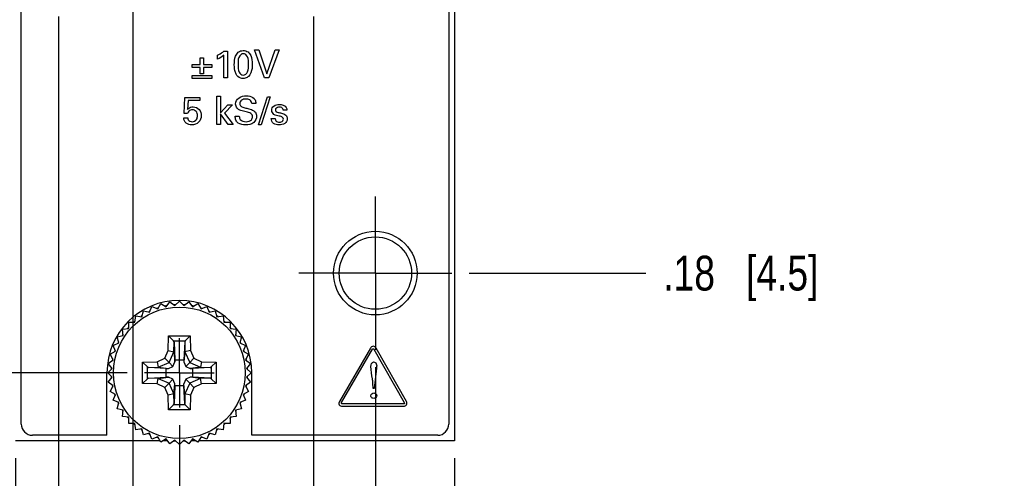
# Model space of a CAD drawing. Header units: inches. Extents: x 0 to 34, y 0 to 22.
# Tile 4 of 39: x 7.5 to 11, y 5.5 to 7.2. Entities that reach past the tile are written whole.
import ezdxf

# ---------------------------------------------------------------- set-up
doc = ezdxf.new("R2010")
doc.units = ezdxf.units.IN
doc.header["$LTSCALE"] = 1.87
doc.header["$MEASUREMENT"] = 0
doc.linetypes.add('CENTER', pattern=[0.6, 0.375, -0.075, 0.075, -0.075])
doc.layers.get('0').update_dxf_attribs({"linetype": 'CONTINUOUS'})
for name, color, linetype in [('02___PRT_ALL_AXES', 7, 'CONTINUOUS'), ('DEFAULT_1', 7, 'CENTER'), ('DIMENSIONS', 7, 'CONTINUOUS')]:
    doc.layers.add(name, color=color, linetype=linetype)
doc.styles.get("Standard").update_dxf_attribs({"font": 'txt', "width": 0.8})
doc.dimstyles.new('DIMSTYLE_2', dxfattribs={"dimtxt": 0.125, "dimasz": 0.18, "dimexe": 0.125, "dimexo": 0.0625, "dimgap": 0.09, "dimtad": 0, "dimtih": 1, "dimtoh": 1, "dimlfac": 0.5, "dimzin": 4, "dimdsep": 46, "dimtxsty": 'STANDARD', "dimblk": '_FILLED', "dimblk1": '_FILLED', "dimblk2": '_FILLED', "dimcen": 0.09, "dimadec": 0, "dimazin": 0, "dimtp": 0.001, "dimtm": 0.001, "dimtfac": 1, "dimtofl": 0, "dimtmove": 0, "dimatfit": 3, "dimldrblk": '_FILLED', "dimfxl": 1, "dimtolj": 1, "dimtzin": 4, "dimarcsym": 0})
doc.dimstyles.new('DIMSTYLE_3', dxfattribs={"dimtxt": 0.125, "dimasz": 0.18, "dimexe": 0.125, "dimexo": 0.0625, "dimgap": 0.09, "dimtad": 0, "dimtih": 1, "dimtoh": 1, "dimlfac": 0.5, "dimzin": 4, "dimdsep": 46, "dimtxsty": 'STANDARD', "dimblk": '_FILLED', "dimblk1": '_FILLED', "dimblk2": '_FILLED', "dimcen": 0.09, "dimadec": 0, "dimazin": 0, "dimtfac": 1, "dimtofl": 0, "dimtmove": 0, "dimatfit": 3, "dimldrblk": '_FILLED', "dimfxl": 1, "dimtolj": 1, "dimtzin": 4, "dimarcsym": 0})

# ---------------------------------------------------------------- blocks, each defined once
blk = doc.blocks.new('*D8')
at = {"layer": 'DIMENSIONS', "color": 2, "linetype": 'CONTINUOUS'}
blk.add_line((7.4091, 5.6677), (6.7841, 5.6677), dxfattribs=at)
at = {"layer": 'DIMENSIONS', "color": 2, "linetype": 'CONTINUOUS', "insert": (6.7216, 5.7302), "char_height": 0.125, "width": 0.925, "attachment_point": 3, "line_spacing_factor": 0.9}
blk.add_mtext('.12{\\Ftxt.shx;\\W1.000000;\\H0.125000; }[3.1]', dxfattribs=at)
blk = doc.blocks.new('_FILLED')
at = {"color": 0, "linetype": 'BYBLOCK'}
blk.add_solid([(0, 0), (-1, 0.174), (-1, -0.174)], dxfattribs=at)
blk = doc.blocks.new('*D9')
at = {"layer": 'DIMENSIONS', "color": 2, "linetype": 'CONTINUOUS'}
blk.add_line((7.8721, 5.9117), (6.7841, 5.9117), dxfattribs=at)
at = {"layer": 'DIMENSIONS', "color": 2, "linetype": 'CONTINUOUS', "insert": (6.7216, 5.9742), "char_height": 0.125, "width": 0.725, "attachment_point": 3, "line_spacing_factor": 0.9}
blk.add_mtext('.00{\\Ftxt.shx;\\W1.000000;\\H0.125000; }[0]', dxfattribs=at)
blk = doc.blocks.new('*D10')
at = {"layer": 'DIMENSIONS', "color": 2, "linetype": 'CONTINUOUS'}
blk.add_line((7.5631, 7.2537), (6.7841, 7.2537), dxfattribs=at)
at = {"layer": 'DIMENSIONS', "color": 2, "linetype": 'CONTINUOUS', "insert": (6.7216, 7.3162), "char_height": 0.125, "width": 0.825, "attachment_point": 3, "line_spacing_factor": 0.9}
blk.add_mtext('.67{\\Ftxt.shx;\\W1.000000;\\H0.125000; }[17]', dxfattribs=at)
blk = doc.blocks.new('*D11')
at = {"layer": 'DIMENSIONS', "color": 2, "linetype": 'CONTINUOUS'}
blk.add_line((7.8223, 7.6317), (6.7841, 7.6317), dxfattribs=at)
at = {"layer": 'DIMENSIONS', "color": 2, "linetype": 'CONTINUOUS', "insert": (6.7216, 7.6942), "char_height": 0.125, "width": 1.825, "attachment_point": 3, "line_spacing_factor": 0.9}
blk.add_mtext('PIN 1-A .86{\\Ftxt.shx;\\W1.000000;\\H0.125000; }[21.8]', dxfattribs=at)
blk = doc.blocks.new('*D12')
at = {"layer": 'DIMENSIONS', "color": 2, "linetype": 'CONTINUOUS'}
blk.add_line((7.5631, 14.2077), (6.7841, 14.2077), dxfattribs=at)
at = {"layer": 'DIMENSIONS', "color": 2, "linetype": 'CONTINUOUS', "insert": (6.7216, 14.2702), "char_height": 0.125, "width": 1.225, "attachment_point": 3, "line_spacing_factor": 0.9}
blk.add_mtext('4.15{\\Ftxt.shx;\\W1.000000;\\H0.125000; }[105.4]', dxfattribs=at)
blk = doc.blocks.new('*D15')
at = {"layer": 'DIMENSIONS', "color": 2, "linetype": 'CONTINUOUS'}
blk.add_line((8.9401, 14.2437), (9.7351, 14.2437), dxfattribs=at)
at = {"layer": 'DIMENSIONS', "color": 2, "linetype": 'CONTINUOUS', "insert": (9.7976, 14.3062), "char_height": 0.125, "width": 1.225, "attachment_point": 1, "line_spacing_factor": 0.9}
blk.add_mtext('4.17{\\Ftxt.shx;\\W1.000000;\\H0.125000; }[105.8]', dxfattribs=at)
blk = doc.blocks.new('*D16')
at = {"layer": 'DIMENSIONS', "color": 2, "linetype": 'CONTINUOUS'}
blk.add_line((8.9401, 13.2617), (9.7351, 13.2617), dxfattribs=at)
at = {"layer": 'DIMENSIONS', "color": 2, "linetype": 'CONTINUOUS', "insert": (9.7976, 13.3242), "char_height": 0.125, "width": 1.125, "attachment_point": 1, "line_spacing_factor": 0.9}
blk.add_mtext('3.68{\\Ftxt.shx;\\W1.000000;\\H0.125000; }[93.3]', dxfattribs=at)
blk = doc.blocks.new('*D17')
at = {"layer": 'DIMENSIONS', "color": 2, "linetype": 'CONTINUOUS'}
blk.add_line((8.9401, 8.3597), (9.7351, 8.3597), dxfattribs=at)
at = {"layer": 'DIMENSIONS', "color": 2, "linetype": 'CONTINUOUS', "insert": (9.7976, 8.4222), "char_height": 0.125, "width": 1.125, "attachment_point": 1, "line_spacing_factor": 0.9}
blk.add_mtext('1.22{\\Ftxt.shx;\\W1.000000;\\H0.125000; }[31.1]', dxfattribs=at)
blk = doc.blocks.new('*D18')
at = {"layer": 'DIMENSIONS', "color": 2, "linetype": 'CONTINUOUS'}
blk.add_line((8.9401, 7.3777), (9.7351, 7.3777), dxfattribs=at)
at = {"layer": 'DIMENSIONS', "color": 2, "linetype": 'CONTINUOUS', "insert": (9.7976, 7.4402), "char_height": 0.125, "width": 1.025, "attachment_point": 1, "line_spacing_factor": 0.9}
blk.add_mtext('.73{\\Ftxt.shx;\\W1.000000;\\H0.125000; }[18.6]', dxfattribs=at)
blk = doc.blocks.new('*D19')
at = {"layer": 'DIMENSIONS', "color": 2, "linetype": 'CONTINUOUS'}
blk.add_line((9.1011, 6.2697), (9.7351, 6.2697), dxfattribs=at)
at = {"layer": 'DIMENSIONS', "color": 2, "linetype": 'CONTINUOUS', "insert": (9.7976, 6.3322), "char_height": 0.125, "width": 0.925, "attachment_point": 1, "line_spacing_factor": 0.9}
blk.add_mtext('.18{\\Ftxt.shx;\\W1.000000;\\H0.125000; }[4.5]', dxfattribs=at)
blk = doc.blocks.new('*D20')
at = {"layer": 'DIMENSIONS', "color": 2, "linetype": 'CONTINUOUS'}
blk.add_line((7.4716, 5.6052), (7.4716, 4.9802), dxfattribs=at)
at = {"layer": 'DIMENSIONS', "color": 2, "linetype": 'CONTINUOUS', "insert": (7.4091, 4.9177), "char_height": 0.125, "width": 0.925, "attachment_point": 3, "rotation": 90, "line_spacing_factor": 0.9}
blk.add_mtext('.29{\\Ftxt.shx;\\W1.000000;\\H0.125000; }[7.5]', dxfattribs=at)
blk = doc.blocks.new('*D21')
at = {"layer": 'DIMENSIONS', "color": 2, "linetype": 'CONTINUOUS'}
blk.add_line((8.0596, 5.7242), (8.0596, 4.9802), dxfattribs=at)
at = {"layer": 'DIMENSIONS', "color": 2, "linetype": 'CONTINUOUS', "insert": (7.9971, 4.9177), "char_height": 0.125, "width": 0.725, "attachment_point": 3, "rotation": 90, "line_spacing_factor": 0.9}
blk.add_mtext('.00{\\Ftxt.shx;\\W1.000000;\\H0.125000; }[0]', dxfattribs=at)
blk = doc.blocks.new('*D22')
at = {"layer": 'DIMENSIONS', "color": 2, "linetype": 'CONTINUOUS'}
blk.add_line((9.0476, 5.6052), (9.0476, 4.9802), dxfattribs=at)
at = {"layer": 'DIMENSIONS', "color": 2, "linetype": 'CONTINUOUS', "insert": (8.9851, 4.9177), "char_height": 0.125, "width": 1.025, "attachment_point": 3, "rotation": 90, "line_spacing_factor": 0.9}
blk.add_mtext('.49{\\Ftxt.shx;\\W1.000000;\\H0.125000; }[12.5]', dxfattribs=at)
blk = doc.blocks.new('*D23')
at = {"layer": 'DIMENSIONS', "color": 2, "linetype": 'CONTINUOUS'}
blk.add_line((8.7636, 5.9322), (8.7636, 4.9802), dxfattribs=at)
at = {"layer": 'DIMENSIONS', "color": 2, "linetype": 'CONTINUOUS', "insert": (8.7011, 4.9177), "char_height": 0.125, "width": 0.925, "attachment_point": 3, "rotation": 90, "line_spacing_factor": 0.9}
blk.add_mtext('.35{\\Ftxt.shx;\\W1.000000;\\H0.125000; }[8.9]', dxfattribs=at)
blk = doc.blocks.new('*D24')
at = {"layer": 'DIMENSIONS', "color": 2, "linetype": 'CONTINUOUS'}
blk.add_line((8.5416, 7.1912), (8.5416, 4.9802), dxfattribs=at)
at = {"layer": 'DIMENSIONS', "color": 2, "linetype": 'CONTINUOUS', "insert": (8.4791, 4.9177), "char_height": 0.125, "width": 0.925, "attachment_point": 3, "rotation": 90, "line_spacing_factor": 0.9}
blk.add_mtext('.24{\\Ftxt.shx;\\W1.000000;\\H0.125000; }[6.1]', dxfattribs=at)
blk = doc.blocks.new('*D25')
at = {"layer": 'DIMENSIONS', "color": 2, "linetype": 'CONTINUOUS'}
blk.add_line((7.6256, 7.1912), (7.6256, 4.9802), dxfattribs=at)
at = {"layer": 'DIMENSIONS', "color": 2, "linetype": 'CONTINUOUS', "insert": (7.5631, 4.9177), "char_height": 0.125, "width": 0.925, "attachment_point": 3, "rotation": 90, "line_spacing_factor": 0.9}
blk.add_mtext('.22{\\Ftxt.shx;\\W1.000000;\\H0.125000; }[5.5]', dxfattribs=at)
blk = doc.blocks.new('*D26')
at = {"layer": 'DIMENSIONS', "color": 2, "linetype": 'CONTINUOUS'}
blk.add_line((7.8927, 7.5649), (7.8927, 4.9802), dxfattribs=at)
at = {"layer": 'DIMENSIONS', "color": 2, "linetype": 'CONTINUOUS', "insert": (7.8302, 4.9177), "char_height": 0.125, "width": 1.725, "attachment_point": 3, "rotation": 90, "line_spacing_factor": 0.9}
blk.add_mtext('PIN 1-A .08{\\Ftxt.shx;\\W1.000000;\\H0.125000; }[2.1]', dxfattribs=at)

msp = doc.modelspace()

# ---------------------------------------------------------------- linework, layer by layer
at = {"color": 7, "linetype": 'CONTINUOUS'}
for p, q in [((9.0476, 15.7957), (9.0476, 5.6677)), ((7.4916, 5.7277), (7.4916, 15.7357)), ((9.0276, 15.7357), (9.0276, 5.7277)), ((7.9818, 6.141), (7.993, 6.1604)), ((7.993, 6.1604), (8.0124, 6.1492)), ((8.0124, 6.1492), (8.026, 6.167)), ((8.026, 6.167), (8.0438, 6.1533)), ((8.0438, 6.1533), (8.0596, 6.1692)), ((8.0596, 6.1692), (8.0755, 6.1533)), ((8.0755, 6.1533), (8.0932, 6.167)), ((8.0932, 6.167), (8.1069, 6.1492)), ((8.1069, 6.1492), (8.1263, 6.1604)), ((8.1263, 6.1604), (8.1375, 6.141)), ((7.9251, 6.1131), (7.9309, 6.1347)), ((7.9309, 6.1347), (7.9525, 6.1289)), ((7.9525, 6.1289), (7.9611, 6.1496)), ((7.9611, 6.1496), (7.9818, 6.141)), ((8.1375, 6.141), (8.1582, 6.1496)), ((8.1582, 6.1496), (8.1667, 6.1289)), ((8.1667, 6.1289), (8.1884, 6.1347)), ((8.1884, 6.1347), (8.1942, 6.1131)), ((7.8776, 6.0938), (7.9, 6.0938)), ((7.8776, 6.0714), (7.8776, 6.0938)), ((7.8981, 6.0959), (7.8979, 6.0957)), ((7.9, 6.0938), (7.9029, 6.116)), ((7.9029, 6.116), (7.9251, 6.1131)), ((8.1942, 6.1131), (8.2164, 6.116)), ((8.2164, 6.116), (8.2193, 6.0938)), ((8.2193, 6.0938), (8.2417, 6.0938)), ((8.2417, 6.0938), (8.2417, 6.0714)), ((7.8554, 6.0684), (7.8776, 6.0714)), ((7.8583, 6.0462), (7.8554, 6.0684)), ((8.2417, 6.0714), (8.2639, 6.0684)), ((8.2639, 6.0684), (8.261, 6.0462)), ((7.8218, 6.0102), (7.8424, 6.0188)), ((7.8366, 6.0404), (7.8583, 6.0462)), ((7.8424, 6.0188), (7.8366, 6.0404)), ((8.0199, 5.9918), (8.0208, 6.0442)), ((8.0208, 6.0442), (8.0984, 6.0442)), ((8.0208, 6.0442), (8.0386, 6.0262)), ((8.0386, 6.0262), (8.0808, 6.0262)), ((8.0398, 5.9871), (8.0405, 6.0223)), ((8.0405, 6.0223), (8.0439, 5.9587)), ((8.0788, 6.0223), (8.0754, 5.9587)), ((8.0788, 6.0223), (8.0794, 5.9871)), ((8.0984, 6.0442), (8.0808, 6.0262)), ((8.0984, 6.0442), (8.0993, 5.9918)), ((8.261, 6.0462), (8.2826, 6.0404)), ((8.2826, 6.0404), (8.2768, 6.0188)), ((8.2768, 6.0188), (8.2975, 6.0102)), ((7.8109, 5.9783), (7.8303, 5.9895)), ((7.8221, 5.9589), (7.8109, 5.9783)), ((7.8303, 5.9895), (7.8218, 6.0102)), ((7.8276, 5.9905), (7.8275, 5.99)), ((8.0075, 5.9638), (8.0199, 5.9918)), ((8.0199, 5.9918), (8.0397, 5.9874)), ((8.0225, 5.9488), (8.0397, 5.9874)), ((8.0397, 5.9874), (8.0398, 5.9871)), ((8.0398, 5.9871), (8.0438, 5.9509)), ((8.0794, 5.9871), (8.0755, 5.9509)), ((8.0794, 5.9871), (8.0796, 5.9874)), ((8.0993, 5.9918), (8.0796, 5.9874)), ((8.0796, 5.9874), (8.0968, 5.9488)), ((8.0993, 5.9918), (8.1118, 5.9638)), ((8.2975, 6.0102), (8.2889, 5.9895)), ((8.2889, 5.9895), (8.3083, 5.9783)), ((8.3083, 5.9783), (8.2971, 5.9589)), ((7.8044, 5.9453), (7.8221, 5.9589)), ((7.818, 5.9275), (7.8044, 5.9453)), ((7.9271, 5.9505), (7.9795, 5.9514)), ((7.9271, 5.8729), (7.9271, 5.9505)), ((7.9271, 5.9505), (7.9451, 5.9328)), ((7.9795, 5.9514), (8.0075, 5.9638)), ((7.9795, 5.9514), (7.9839, 5.9317)), ((7.9839, 5.9317), (8.0225, 5.9488)), ((8.0075, 5.9638), (8.0225, 5.9488)), ((8.0225, 5.9488), (8.0366, 5.9348)), ((8.0366, 5.9348), (8.0438, 5.9509)), ((8.0438, 5.9509), (8.0439, 5.9587)), ((8.0439, 5.9587), (8.0754, 5.9587)), ((8.0754, 5.9587), (8.0755, 5.9509)), ((8.0755, 5.9509), (8.0827, 5.9348)), ((8.0968, 5.9488), (8.0827, 5.9348)), ((8.1118, 5.9638), (8.0968, 5.9488)), ((8.0968, 5.9488), (8.1354, 5.9317)), ((8.1118, 5.9638), (8.1397, 5.9514)), ((8.1397, 5.9514), (8.1354, 5.9317)), ((8.1397, 5.9514), (8.1921, 5.9505)), ((8.1921, 5.9505), (8.1742, 5.9328)), ((8.1921, 5.9505), (8.1921, 5.8729)), ((8.2971, 5.9589), (8.3149, 5.9453)), ((8.3149, 5.9453), (8.3013, 5.9275)), ((7.8022, 5.9117), (7.818, 5.9275)), ((7.818, 5.8959), (7.8022, 5.9117)), ((7.9451, 5.8906), (7.9451, 5.9328)), ((7.949, 5.9309), (7.9842, 5.9315)), ((8.0126, 5.9274), (7.949, 5.9309)), ((7.9842, 5.9315), (7.9839, 5.9317)), ((7.9842, 5.9315), (8.0205, 5.9276)), ((8.0126, 5.9274), (8.0205, 5.9276)), ((8.0126, 5.896), (8.0126, 5.9274)), ((8.0205, 5.9276), (8.0366, 5.9348)), ((8.0827, 5.9348), (8.0988, 5.9276)), ((8.135, 5.9315), (8.0988, 5.9276)), ((8.0988, 5.9276), (8.1067, 5.9274)), ((8.1702, 5.9309), (8.1067, 5.9274)), ((8.1067, 5.9274), (8.1067, 5.896)), ((8.1354, 5.9317), (8.135, 5.9315)), ((8.135, 5.9315), (8.1702, 5.9309)), ((8.1742, 5.9328), (8.1742, 5.8906)), ((8.3013, 5.9275), (8.3171, 5.9117)), ((8.3171, 5.9117), (8.3013, 5.8959)), ((7.8044, 5.8781), (7.818, 5.8959)), ((7.8221, 5.8645), (7.8044, 5.8781)), ((7.9271, 5.8729), (7.9451, 5.8906)), ((7.9795, 5.872), (7.9271, 5.8729)), ((7.949, 5.8925), (8.0126, 5.896)), ((7.9842, 5.8919), (7.949, 5.8925)), ((7.9795, 5.872), (7.9839, 5.8917)), ((8.0075, 5.8596), (7.9795, 5.872)), ((7.9839, 5.8917), (7.9842, 5.8919)), ((7.9839, 5.8917), (8.0225, 5.8746)), ((7.9842, 5.8919), (8.0205, 5.8958)), ((8.0075, 5.8596), (8.0225, 5.8746)), ((8.0205, 5.8958), (8.0126, 5.896)), ((8.0366, 5.8887), (8.0205, 5.8958)), ((8.0225, 5.8746), (8.0366, 5.8887)), ((8.0397, 5.836), (8.0225, 5.8746)), ((8.0438, 5.8725), (8.0366, 5.8887)), ((8.0398, 5.8363), (8.0438, 5.8725)), ((8.0439, 5.8647), (8.0438, 5.8725)), ((8.0754, 5.8647), (8.0755, 5.8725)), ((8.0827, 5.8887), (8.0755, 5.8725)), ((8.0794, 5.8363), (8.0755, 5.8725)), ((8.0968, 5.8746), (8.0796, 5.836)), ((8.0988, 5.8958), (8.0827, 5.8887)), ((8.0968, 5.8746), (8.0827, 5.8887)), ((8.1354, 5.8917), (8.0968, 5.8746)), ((8.1118, 5.8596), (8.0968, 5.8746)), ((8.1067, 5.896), (8.0988, 5.8958)), ((8.135, 5.8919), (8.0988, 5.8958)), ((8.1702, 5.8925), (8.1067, 5.896)), ((8.1397, 5.872), (8.1118, 5.8596)), ((8.1702, 5.8925), (8.135, 5.8919)), ((8.135, 5.8919), (8.1354, 5.8917)), ((8.1397, 5.872), (8.1354, 5.8917)), ((8.1921, 5.8729), (8.1397, 5.872)), ((8.1921, 5.8729), (8.1742, 5.8906)), ((8.3149, 5.8781), (8.2971, 5.8645)), ((8.3013, 5.8959), (8.3149, 5.8781)), ((7.8109, 5.8451), (7.8221, 5.8645)), ((7.8303, 5.8339), (7.8109, 5.8451)), ((8.0199, 5.8316), (8.0075, 5.8596)), ((8.0397, 5.836), (8.0199, 5.8316)), ((8.0398, 5.8363), (8.0397, 5.836)), ((8.0405, 5.8011), (8.0398, 5.8363)), ((8.0439, 5.8647), (8.0405, 5.8011)), ((8.0754, 5.8647), (8.0439, 5.8647)), ((8.0788, 5.8011), (8.0754, 5.8647)), ((8.0794, 5.8363), (8.0788, 5.8011)), ((8.0796, 5.836), (8.0794, 5.8363)), ((8.0993, 5.8316), (8.0796, 5.836)), ((8.1118, 5.8596), (8.0993, 5.8316)), ((8.3083, 5.8451), (8.2889, 5.8339)), ((8.2971, 5.8645), (8.3083, 5.8451)), ((7.8218, 5.8132), (7.8303, 5.8339)), ((7.8424, 5.8046), (7.8218, 5.8132)), ((7.8366, 5.783), (7.8424, 5.8046)), ((8.0208, 5.7792), (8.0199, 5.8316)), ((8.0993, 5.8316), (8.0984, 5.7792)), ((8.2975, 5.8132), (8.2768, 5.8046)), ((8.2768, 5.8046), (8.2826, 5.783)), ((8.2889, 5.8339), (8.2975, 5.8132)), ((7.8583, 5.7772), (7.8366, 5.783)), ((7.8554, 5.755), (7.8583, 5.7772)), ((8.0385, 5.7972), (8.0208, 5.7792)), ((8.0984, 5.7792), (8.0208, 5.7792)), ((8.0808, 5.7972), (8.0386, 5.7972)), ((8.0984, 5.7792), (8.0807, 5.7972)), ((8.2826, 5.783), (8.261, 5.7772)), ((8.261, 5.7772), (8.2639, 5.755)), ((7.8776, 5.752), (7.8554, 5.755)), ((7.8776, 5.7296), (7.8776, 5.752)), ((7.9, 5.7296), (7.8776, 5.7296)), ((7.9029, 5.7074), (7.9, 5.7296)), ((8.2193, 5.7296), (8.2164, 5.7074)), ((8.2417, 5.7296), (8.2193, 5.7296)), ((8.2639, 5.755), (8.2417, 5.752)), ((8.2417, 5.752), (8.2417, 5.7296)), ((7.9251, 5.7104), (7.9029, 5.7074)), ((7.9309, 5.6887), (7.9251, 5.7104)), ((7.9525, 5.6945), (7.9309, 5.6887)), ((7.9611, 5.6738), (7.9525, 5.6945)), ((8.1667, 5.6945), (8.1582, 5.6738)), ((8.1884, 5.6887), (8.1667, 5.6945)), ((8.1942, 5.7104), (8.1884, 5.6887)), ((8.2164, 5.7074), (8.1942, 5.7104)), ((7.9903, 5.6677), (7.4716, 5.6677)), ((7.7996, 5.6877), (7.5316, 5.6877)), ((7.9818, 5.6824), (7.9611, 5.6738)), ((7.993, 5.663), (7.9818, 5.6824)), ((8.0124, 5.6742), (7.993, 5.663)), ((8.0174, 5.6677), (8.0011, 5.6677)), ((8.026, 5.6564), (8.0124, 5.6742)), ((8.0438, 5.6701), (8.026, 5.6564)), ((8.0596, 5.6542), (8.0438, 5.6701)), ((8.0755, 5.6701), (8.0596, 5.6542)), ((8.0932, 5.6564), (8.0755, 5.6701)), ((8.1069, 5.6742), (8.0932, 5.6564)), ((8.1181, 5.6677), (8.1019, 5.6677)), ((8.1263, 5.663), (8.1069, 5.6742)), ((8.1375, 5.6824), (8.1263, 5.663)), ((9.0476, 5.6677), (8.129, 5.6677)), ((8.1582, 5.6738), (8.1375, 5.6824)), ((8.9876, 5.6877), (8.3196, 5.6877))]:
    msp.add_line(p, q, dxfattribs=at)
at = {"color": 40, "linetype": 'CONTINUOUS'}
for p, q in [((8.1349, 7.0421), (8.1465, 7.0421)), ((8.1349, 7.0187), (8.1349, 7.0421)), ((8.1465, 7.0421), (8.1465, 7.0187)), ((8.1965, 7.0377), (8.1965, 7.0516)), ((8.2189, 6.9705), (8.2189, 7.0516)), ((8.2199, 7.0667), (8.2322, 7.0667)), ((8.2322, 7.0667), (8.2322, 6.9705)), ((8.33, 7.0709), (8.3454, 7.0709)), ((8.3657, 6.9705), (8.33, 7.0709)), ((8.3454, 7.0709), (8.3739, 6.9851)), ((8.3739, 6.9851), (8.4039, 7.0709)), ((8.418, 7.0709), (8.381, 6.9705)), ((8.4039, 7.0709), (8.418, 7.0709)), ((8.1052, 7.0187), (8.1349, 7.0187)), ((8.1052, 7.008), (8.1052, 7.0187)), ((8.1349, 7.008), (8.1052, 7.008)), ((8.1349, 6.985), (8.1349, 7.008)), ((8.1465, 7.0187), (8.1761, 7.0187)), ((8.1761, 7.008), (8.1465, 7.008)), ((8.1465, 7.008), (8.1465, 6.985)), ((8.1761, 7.0187), (8.1761, 7.008)), ((8.1052, 6.9794), (8.1761, 6.9794)), ((8.1052, 6.9687), (8.1052, 6.9794)), ((8.1761, 6.9687), (8.1052, 6.9687)), ((8.1465, 6.985), (8.1349, 6.985)), ((8.1761, 6.9794), (8.1761, 6.9687)), ((8.2322, 6.9705), (8.2189, 6.9705)), ((8.381, 6.9705), (8.3657, 6.9705)), ((8.0764, 6.8428), (8.0789, 6.9)), ((8.0789, 6.9), (8.133, 6.9)), ((8.133, 6.9), (8.133, 6.8888)), ((8.1945, 6.9049), (8.2074, 6.9049)), ((8.1945, 6.8038), (8.1945, 6.9049)), ((8.2074, 6.9049), (8.2074, 6.8451)), ((8.344, 6.8016), (8.3766, 6.903)), ((8.3856, 6.903), (8.3532, 6.8016)), ((8.3766, 6.903), (8.3856, 6.903)), ((8.0909, 6.8888), (8.0891, 6.8576)), ((8.133, 6.8888), (8.0909, 6.8888)), ((8.2074, 6.8451), (8.2335, 6.8736)), ((8.2507, 6.8736), (8.2212, 6.844)), ((8.2335, 6.8736), (8.2507, 6.8736)), ((8.3344, 6.8792), (8.32, 6.8792)), ((8.0752, 6.8266), (8.0896, 6.8266)), ((8.0891, 6.8428), (8.0764, 6.8428)), ((8.2354, 6.8038), (8.2074, 6.8415)), ((8.2074, 6.8415), (8.2074, 6.8038)), ((8.2212, 6.844), (8.2525, 6.8038)), ((8.2605, 6.8332), (8.2749, 6.8332)), ((8.4455, 6.8543), (8.4322, 6.8543)), ((8.2074, 6.8038), (8.1945, 6.8038)), ((8.2525, 6.8038), (8.2354, 6.8038)), ((8.3532, 6.8016), (8.344, 6.8016)), ((8.3899, 6.8245), (8.4037, 6.8245)), ((8.7459, 6.0005), (8.6346, 5.8092)), ((8.6423, 5.8048), (8.7535, 5.9962)), ((8.7586, 5.9961), (8.8672, 5.8049)), ((8.8749, 5.8092), (8.7663, 6.0004)), ((8.7675, 5.9287), (8.7589, 5.8553)), ((8.7563, 5.8553), (8.7547, 5.876)), ((8.7589, 5.8553), (8.7563, 5.8553)), ((8.8646, 5.8004), (8.6448, 5.8004)), ((8.6448, 5.7915), (8.8646, 5.7915))]:
    msp.add_line(p, q, dxfattribs=at)
at = {"color": 7, "linetype": 'CONTINUOUS'}
msp.add_circle((8.0596, 5.9117), 0.2362, dxfattribs=at)
for centre, radius, start, end in [((8.0596, 5.9122), 0.2445, 94.2569, 94.4993), ((8.0596, 5.9123), 0.2444, 93.7473, 94.2569), ((8.0596, 5.9126), 0.2441, 92.9958, 93.7473), ((8.0596, 5.9105), 0.2462, 86.2559, 86.9989), ((8.0596, 5.9106), 0.2461, 85.6967, 86.2559), ((8.0596, 5.9107), 0.246, 85.5074, 85.6967), ((8.0596, 5.9117), 0.245, 115.5016, 117.0008), ((8.0596, 5.9118), 0.2449, 108.7562, 109.4996), ((8.0596, 5.9118), 0.2449, 108.5805, 108.7561), ((8.0596, 5.9118), 0.2449, 108.0016, 108.5804), ((8.0597, 5.9115), 0.2452, 101.4065, 101.9962), ((8.0597, 5.9115), 0.2452, 101.2427, 101.4065), ((8.0597, 5.9114), 0.2453, 100.501, 101.2427), ((8.0598, 5.9126), 0.2441, 78.7428, 79.4856), ((8.0597, 5.9121), 0.2446, 78.548, 78.743), ((8.0596, 5.9118), 0.2449, 77.9898, 78.5479), ((8.0595, 5.9113), 0.2455, 71.4458, 72.0088), ((8.0596, 5.9115), 0.2452, 71.2572, 71.4458), ((8.0597, 5.9118), 0.2449, 70.5164, 71.2573), ((8.0591, 5.9108), 0.2461, 63.7384, 64.4864), ((8.059, 5.9105), 0.2463, 62.9947, 63.7384), ((8.0594, 5.912), 0.2446, 131.3106, 131.9988), ((8.0595, 5.9119), 0.2447, 130.5001, 131.2424), ((8.0594, 5.912), 0.2447, 124.1411, 124.4977), ((8.0594, 5.912), 0.2446, 122.9983, 124.1411), ((8.0607, 5.9133), 0.2431, 56.2574, 57.0107), ((8.0612, 5.914), 0.2423, 55.4975, 56.2573), ((8.0587, 5.9106), 0.2465, 48.7607, 49.4967), ((8.0587, 5.9106), 0.2464, 48.5707, 48.7607), ((8.0588, 5.9107), 0.2463, 48.012, 48.5708), ((8.0601, 5.9115), 0.2455, 146.2603, 147.0103), ((8.0597, 5.9117), 0.245, 145.5101, 146.2603), ((8.06, 5.9114), 0.2455, 138.752, 139.4948), ((8.0601, 5.9113), 0.2456, 138.4838, 138.752), ((8.0601, 5.9113), 0.2456, 138.0006, 138.4838), ((8.0602, 5.9123), 0.2442, 41.411, 41.9875), ((8.06, 5.9121), 0.2445, 41.2326, 41.4111), ((8.0597, 5.9118), 0.2448, 40.4922, 41.2325), ((8.0594, 5.9115), 0.2453, 33.7596, 34.5104), ((8.0599, 5.9118), 0.2447, 33.0126, 33.7596), ((8.0587, 5.9121), 0.2439, 153.739, 154.4943), ((8.0591, 5.9119), 0.2445, 152.9929, 153.739), ((8.059, 5.9114), 0.2457, 26.2481, 26.9952), ((8.0588, 5.9113), 0.2459, 25.5005, 26.2481), ((8.0609, 5.9113), 0.2463, 161.3552, 161.9922), ((8.0609, 5.9113), 0.2463, 160.5081, 161.2429), ((8.0604, 5.912), 0.2442, 18.7537, 19.499), ((8.0602, 5.9119), 0.2444, 18.5718, 18.7538), ((8.0601, 5.9119), 0.2445, 17.9981, 18.5718), ((8.0587, 5.9119), 0.2441, 168.7671, 169.5109), ((8.0582, 5.912), 0.2435, 168.5299, 168.7669), ((8.0578, 5.9121), 0.2431, 168.0092, 168.53), ((8.0593, 5.9116), 0.2453, 11.3927, 12.0022), ((8.0594, 5.9116), 0.2452, 11.2486, 11.3927), ((8.0596, 5.9117), 0.245, 10.5061, 11.2487), ((8.0601, 5.9116), 0.2455, 176.2391, 176.9854), ((8.0605, 5.9116), 0.2459, 175.6845, 176.2391), ((8.0607, 5.9116), 0.2461, 175.4908, 175.6846), ((8.0595, 5.9117), 0.2451, 4.2032, 4.4966), ((8.0595, 5.9117), 0.2451, 3.747, 4.2032), ((8.0595, 5.9117), 0.2451, 2.9986, 3.747), ((8.0601, 5.9118), 0.2455, 183.0146, 183.7608), ((8.0605, 5.9118), 0.2459, 183.7608, 184.3061), ((8.0607, 5.9118), 0.2461, 184.3061, 184.5091), ((8.0595, 5.9117), 0.2451, 355.5033, 355.7878), ((8.0595, 5.9117), 0.2451, 355.7878, 356.2529), ((8.0595, 5.9117), 0.2451, 356.2529, 357.0015), ((8.0587, 5.9115), 0.2441, 190.4891, 191.2326), ((8.0582, 5.9114), 0.2436, 191.2328, 191.443), ((8.0578, 5.9113), 0.2431, 191.4429, 191.9908), ((8.0609, 5.9121), 0.2463, 198.0077, 199.492), ((8.0601, 5.9115), 0.2445, 341.3809, 342.0017), ((8.0593, 5.9118), 0.2453, 347.9978, 348.5808), ((8.0594, 5.9118), 0.2452, 348.5808, 348.7511), ((8.0596, 5.9117), 0.245, 348.751, 349.494), ((8.0587, 5.9113), 0.2439, 205.5051, 206.2602), ((8.0591, 5.9115), 0.2445, 206.2602, 207.0077), ((8.059, 5.912), 0.2457, 333.0055, 333.7512), ((8.0588, 5.9121), 0.2459, 333.7512, 334.4989), ((8.0604, 5.9114), 0.2442, 340.5012, 341.2457), ((8.0602, 5.9115), 0.2444, 341.2457, 341.3808), ((8.0601, 5.9119), 0.2455, 212.9906, 213.7389), ((8.0597, 5.9117), 0.245, 213.7389, 214.489), ((8.0594, 5.9119), 0.2453, 325.4889, 326.2396), ((8.0599, 5.9116), 0.2447, 326.2395, 326.9881), ((8.06, 5.912), 0.2455, 220.5056, 221.2472), ((8.0601, 5.9121), 0.2456, 221.2471, 221.4466), ((8.0601, 5.9121), 0.2456, 221.4467, 221.9991), ((8.0593, 5.9114), 0.2446, 228.001, 228.6304), ((8.0588, 5.9127), 0.2463, 311.3705, 311.9879), ((8.0602, 5.9111), 0.2442, 318.0123, 318.519), ((8.06, 5.9113), 0.2445, 318.5189, 318.7666), ((8.0597, 5.9116), 0.2448, 318.7667, 319.5081), ((7.5316, 5.7277), 0.04, 180, 270), ((8.0594, 5.9114), 0.2447, 228.6304, 228.7569), ((8.0595, 5.9115), 0.2447, 228.7569, 229.5), ((8.0595, 5.9114), 0.2447, 235.5018, 235.807), ((8.0594, 5.9114), 0.2446, 235.807, 237.0022), ((8.0607, 5.9101), 0.2431, 302.9898, 303.742), ((8.0611, 5.9095), 0.2423, 303.7422, 304.2321), ((8.0611, 5.9096), 0.2424, 304.2322, 304.5019), ((8.0587, 5.9128), 0.2465, 310.5035, 311.2386), ((8.0587, 5.9128), 0.2464, 311.2387, 311.3705), ((8.9876, 5.7277), 0.04, 270, 360), ((8.0596, 5.9117), 0.245, 242.9998, 244.4979), ((8.0596, 5.9116), 0.2449, 250.5006, 251.2432), ((8.0596, 5.9116), 0.2449, 251.2433, 251.9982), ((8.0597, 5.9119), 0.2452, 258.0036, 258.5405), ((8.0597, 5.9119), 0.2452, 258.5404, 258.7567), ((8.0597, 5.912), 0.2453, 258.7567, 259.4992), ((8.0596, 5.9113), 0.2446, 265.5001, 265.6902), ((8.0596, 5.9111), 0.2444, 265.6901, 266.2521), ((8.0596, 5.9108), 0.2441, 266.252, 267.0049), ((8.0596, 5.9129), 0.2462, 273.0016, 273.7435), ((8.0596, 5.9128), 0.2461, 273.7435, 274.2507), ((8.0596, 5.9127), 0.246, 274.2507, 274.4921), ((8.0598, 5.9108), 0.2441, 280.5146, 281.2566), ((8.0597, 5.9113), 0.2445, 281.2564, 281.3988), ((8.0596, 5.9116), 0.2449, 281.3989, 282.0101), ((8.0595, 5.9122), 0.2455, 287.9911, 288.5024), ((8.0596, 5.9119), 0.2452, 288.5024, 288.7422), ((8.0597, 5.9116), 0.2449, 288.7421, 289.4838), ((8.0591, 5.9126), 0.246, 295.5131, 296.2611), ((8.059, 5.9129), 0.2463, 296.261, 297.0059)]:
    msp.add_arc(centre, radius, start, end, dxfattribs=at)
msp.add_ellipse((7.9494, 5.8725), major_axis=(-0.0001, 0.02), ratio=0.487612, start_param=0.023739, end_param=0.442618, dxfattribs=at)
at = {"color": 40, "linetype": 'CONTINUOUS'}
for points, knots in [([(8.1965, 7.0516), (8.203, 7.0549), (8.211, 7.0598), (8.2184, 7.0654), (8.2199, 7.0667)], [0, 0, 0, 0, 0.787664, 1, 1, 1, 1]), ([(8.2569, 7.0175), (8.2569, 7.0279), (8.2582, 7.0444), (8.2701, 7.0648), (8.2829, 7.0686), (8.2892, 7.0686)], [0, 0, 0, 0, 0.46434, 0.719435, 1, 1, 1, 1]), ([(8.2893, 7.0575), (8.2824, 7.0575), (8.269, 7.0427), (8.2703, 7.027), (8.2703, 7.0182)], [0, 0, 0, 0, 0.439104, 1, 1, 1, 1]), ([(8.2892, 7.0686), (8.2951, 7.0686), (8.3071, 7.0656), (8.3201, 7.0467), (8.3214, 7.0303), (8.3214, 7.0197)], [0, 0, 0, 0, 0.27343, 0.516253, 1, 1, 1, 1]), ([(8.3079, 7.0185), (8.3079, 7.0279), (8.3096, 7.0443), (8.2954, 7.0575), (8.2893, 7.0575)], [0, 0, 0, 0, 0.607864, 1, 1, 1, 1]), ([(8.2632, 6.9845), (8.2623, 6.9863), (8.2579, 6.9967), (8.2569, 7.0082), (8.2569, 7.0175)], [0, 0, 0, 0, 0.175197, 1, 1, 1, 1]), ([(8.2703, 7.0182), (8.2703, 7.0091), (8.2691, 6.9932), (8.2829, 6.9801), (8.289, 6.9801)], [0, 0, 0, 0, 0.596701, 1, 1, 1, 1]), ([(8.289, 6.9801), (8.2957, 6.9801), (8.3089, 6.9944), (8.3079, 7.0098), (8.3079, 7.0185)], [0, 0, 0, 0, 0.436598, 1, 1, 1, 1]), ([(8.3214, 7.0197), (8.3214, 7.0146), (8.3209, 6.9993), (8.3156, 6.983), (8.3081, 6.9759)], [0, 0, 0, 0, 0.330123, 1, 1, 1, 1]), ([(8.2889, 6.9685), (8.2859, 6.9685), (8.2754, 6.9699), (8.2665, 6.9778), (8.2632, 6.9845)], [0, 0, 0, 0, 0.285126, 1, 1, 1, 1]), ([(8.3081, 6.9759), (8.3065, 6.9744), (8.3008, 6.9703), (8.2937, 6.9685), (8.2889, 6.9685)], [0, 0, 0, 0, 0.312565, 1, 1, 1, 1]), ([(8.2618, 6.8768), (8.2618, 6.8853), (8.2723, 6.9033), (8.291, 6.9062), (8.3001, 6.9062)], [0, 0, 0, 0, 0.483218, 1, 1, 1, 1]), ([(8.3001, 6.9062), (8.3021, 6.9062), (8.3121, 6.9057), (8.3229, 6.9022), (8.3283, 6.8963)], [0, 0, 0, 0, 0.201854, 1, 1, 1, 1]), ([(8.3283, 6.8963), (8.3296, 6.8949), (8.3332, 6.8898), (8.3341, 6.8834), (8.3344, 6.8792)], [0, 0, 0, 0, 0.308698, 1, 1, 1, 1]), ([(8.0891, 6.8576), (8.09, 6.8585), (8.0953, 6.8637), (8.1032, 6.8665), (8.1094, 6.8665)], [0, 0, 0, 0, 0.171676, 1, 1, 1, 1]), ([(8.1094, 6.8665), (8.1173, 6.8665), (8.1341, 6.8595), (8.1382, 6.8426), (8.1382, 6.8348)], [0, 0, 0, 0, 0.505422, 1, 1, 1, 1]), ([(8.2723, 6.8571), (8.2704, 6.8584), (8.2645, 6.8633), (8.2618, 6.8714), (8.2618, 6.8768)], [0, 0, 0, 0, 0.295963, 1, 1, 1, 1]), ([(8.2988, 6.8945), (8.2932, 6.8945), (8.2821, 6.8931), (8.2766, 6.8826), (8.2766, 6.8782)], [0, 0, 0, 0, 0.560285, 1, 1, 1, 1]), ([(8.2766, 6.8782), (8.2766, 6.8747), (8.2808, 6.8658), (8.2899, 6.8645), (8.2947, 6.8633)], [0, 0, 0, 0, 0.422255, 1, 1, 1, 1]), ([(8.2947, 6.8633), (8.2994, 6.8621), (8.3104, 6.8593), (8.3217, 6.8563), (8.327, 6.8528)], [0, 0, 0, 0, 0.433575, 1, 1, 1, 1]), ([(8.32, 6.8792), (8.3197, 6.8839), (8.314, 6.8939), (8.3036, 6.8945), (8.2988, 6.8945)], [0, 0, 0, 0, 0.498926, 1, 1, 1, 1]), ([(8.3913, 6.8542), (8.3913, 6.8599), (8.398, 6.8729), (8.4117, 6.8753), (8.4185, 6.8753)], [0, 0, 0, 0, 0.455264, 1, 1, 1, 1]), ([(8.4187, 6.8657), (8.4177, 6.8657), (8.4118, 6.8657), (8.4045, 6.8606), (8.4045, 6.8557)], [0, 0, 0, 0, 0.169888, 1, 1, 1, 1]), ([(8.4322, 6.8543), (8.4323, 6.8579), (8.4288, 6.8654), (8.4216, 6.8657), (8.4187, 6.8657)], [0, 0, 0, 0, 0.549635, 1, 1, 1, 1]), ([(8.1038, 6.8016), (8.0969, 6.8016), (8.0818, 6.8051), (8.0755, 6.8198), (8.0752, 6.8266)], [0, 0, 0, 0, 0.503413, 1, 1, 1, 1]), ([(8.0896, 6.8266), (8.0897, 6.8245), (8.0914, 6.8167), (8.1002, 6.813), (8.1056, 6.813)], [0, 0, 0, 0, 0.28457, 1, 1, 1, 1]), ([(8.1382, 6.8348), (8.1382, 6.8264), (8.1316, 6.8077), (8.1127, 6.8016), (8.1038, 6.8016)], [0, 0, 0, 0, 0.487278, 1, 1, 1, 1]), ([(8.1056, 6.813), (8.1116, 6.813), (8.1231, 6.8193), (8.1247, 6.8305), (8.1247, 6.8351)], [0, 0, 0, 0, 0.567461, 1, 1, 1, 1]), ([(8.1247, 6.8351), (8.1247, 6.8405), (8.1223, 6.8518), (8.1112, 6.8558), (8.1065, 6.8558)], [0, 0, 0, 0, 0.527739, 1, 1, 1, 1]), ([(8.2663, 6.8129), (8.265, 6.8146), (8.2612, 6.8208), (8.2605, 6.8282), (8.2605, 6.8332)], [0, 0, 0, 0, 0.303748, 1, 1, 1, 1]), ([(8.2995, 6.8482), (8.2962, 6.849), (8.287, 6.8513), (8.2774, 6.8536), (8.2723, 6.8571)], [0, 0, 0, 0, 0.358544, 1, 1, 1, 1]), ([(8.2749, 6.8332), (8.2751, 6.8288), (8.2773, 6.8159), (8.2918, 6.8133), (8.2991, 6.8133)], [0, 0, 0, 0, 0.373191, 1, 1, 1, 1]), ([(8.3371, 6.8328), (8.3371, 6.8246), (8.3281, 6.8051), (8.3077, 6.8015), (8.2974, 6.8015)], [0, 0, 0, 0, 0.443322, 1, 1, 1, 1]), ([(8.2991, 6.8133), (8.306, 6.8133), (8.3186, 6.816), (8.3226, 6.8274), (8.3226, 6.8312)], [0, 0, 0, 0, 0.643509, 1, 1, 1, 1]), ([(8.3226, 6.8312), (8.3226, 6.8356), (8.3161, 6.8459), (8.3052, 6.8468), (8.2995, 6.8482)], [0, 0, 0, 0, 0.423852, 1, 1, 1, 1]), ([(8.327, 6.8528), (8.3291, 6.8514), (8.335, 6.8461), (8.3371, 6.8379), (8.3371, 6.8328)], [0, 0, 0, 0, 0.32548, 1, 1, 1, 1]), ([(8.4181, 6.8333), (8.4117, 6.8348), (8.3988, 6.8361), (8.3913, 6.8486), (8.3913, 6.8542)], [0, 0, 0, 0, 0.544051, 1, 1, 1, 1]), ([(8.4144, 6.8468), (8.4183, 6.8458), (8.4277, 6.8435), (8.4379, 6.8411), (8.442, 6.8372)], [0, 0, 0, 0, 0.416432, 1, 1, 1, 1]), ([(8.4334, 6.8229), (8.4334, 6.8269), (8.4264, 6.832), (8.4204, 6.8328), (8.4181, 6.8333)], [0, 0, 0, 0, 0.635827, 1, 1, 1, 1]), ([(8.2974, 6.8015), (8.2951, 6.8015), (8.2841, 6.802), (8.2717, 6.8059), (8.2663, 6.8129)], [0, 0, 0, 0, 0.208266, 1, 1, 1, 1]), ([(8.4171, 6.8019), (8.4106, 6.8019), (8.3962, 6.8038), (8.3898, 6.8181), (8.3899, 6.8245)], [0, 0, 0, 0, 0.502152, 1, 1, 1, 1]), ([(8.4037, 6.8245), (8.4036, 6.8216), (8.406, 6.8137), (8.4146, 6.8119), (8.4189, 6.8119)], [0, 0, 0, 0, 0.400016, 1, 1, 1, 1]), ([(8.7575, 5.951), (8.7613, 5.951), (8.77, 5.9437), (8.7682, 5.9339), (8.7675, 5.9287)], [0, 0, 0, 0, 0.411866, 1, 1, 1, 1]), ([(8.7547, 5.876), (8.7543, 5.8806), (8.7519, 5.9002), (8.7476, 5.9197), (8.7476, 5.935)], [0, 0, 0, 0, 0.231524, 1, 1, 1, 1]), ([(8.7578, 5.8199), (8.7543, 5.8199), (8.7485, 5.8228), (8.7476, 5.8281), (8.7476, 5.8297)], [0, 0, 0, 0, 0.691282, 1, 1, 1, 1])]:
    msp.add_open_spline(points, degree=3, knots=knots, dxfattribs=at)
for points in [[(8.2189, 7.0516), (8.2122, 7.0459), (8.2045, 7.0414), (8.1965, 7.0377)], [(8.4185, 6.8753), (8.4277, 6.8753), (8.4396, 6.8726), (8.4437, 6.8644)], [(8.4437, 6.8644), (8.4451, 6.8613), (8.4455, 6.8577), (8.4455, 6.8543)], [(8.0935, 6.8508), (8.0914, 6.8487), (8.09, 6.8457), (8.0891, 6.8428)], [(8.1065, 6.8558), (8.1018, 6.8558), (8.0968, 6.8541), (8.0935, 6.8508)], [(8.4045, 6.8557), (8.4045, 6.8513), (8.4101, 6.8479), (8.4144, 6.8468)], [(8.442, 6.8372), (8.4454, 6.834), (8.4473, 6.8289), (8.4473, 6.8243)], [(8.4379, 6.8066), (8.4318, 6.8029), (8.4242, 6.8019), (8.4171, 6.8019)], [(8.4189, 6.8119), (8.4233, 6.8119), (8.4285, 6.813), (8.4312, 6.8163)], [(8.4312, 6.8163), (8.4326, 6.8182), (8.4334, 6.8206), (8.4334, 6.8229)], [(8.4473, 6.8243), (8.4473, 6.8176), (8.4435, 6.8101), (8.4379, 6.8066)], [(8.7562, 6.0073), (8.7521, 6.0073), (8.748, 6.0041), (8.7459, 6.0005)], [(8.7535, 5.9962), (8.7541, 5.9972), (8.755, 5.9984), (8.7562, 5.9984)], [(8.7663, 6.0004), (8.7643, 6.004), (8.7602, 6.0073), (8.7562, 6.0073)], [(8.7562, 5.9984), (8.7573, 5.9984), (8.758, 5.9971), (8.7586, 5.9961)], [(8.7476, 5.935), (8.7476, 5.9413), (8.7512, 5.951), (8.7575, 5.951)], [(8.7476, 5.8297), (8.7476, 5.8345), (8.753, 5.84), (8.7578, 5.84)], [(8.7578, 5.84), (8.7627, 5.84), (8.7683, 5.8346), (8.7683, 5.8297)], [(8.6346, 5.8092), (8.6325, 5.8057), (8.6318, 5.8005), (8.6338, 5.797)], [(8.6415, 5.8014), (8.641, 5.8024), (8.6417, 5.8038), (8.6423, 5.8048)], [(8.6448, 5.8004), (8.6436, 5.8004), (8.642, 5.8004), (8.6415, 5.8014)], [(8.7683, 5.8297), (8.7683, 5.8249), (8.7626, 5.8199), (8.7578, 5.8199)], [(8.8679, 5.8014), (8.8674, 5.8004), (8.8658, 5.8004), (8.8646, 5.8004)], [(8.8672, 5.8049), (8.8678, 5.8039), (8.8686, 5.8024), (8.8679, 5.8014)], [(8.8755, 5.797), (8.8776, 5.8005), (8.877, 5.8057), (8.8749, 5.8092)], [(8.6338, 5.797), (8.6359, 5.7934), (8.6407, 5.7915), (8.6448, 5.7915)], [(8.8646, 5.7915), (8.8687, 5.7915), (8.8735, 5.7935), (8.8755, 5.797)]]:
    msp.add_open_spline(points, degree=3, dxfattribs=at)
at = {"color": 7, "linetype": 'CONTINUOUS'}
for points, knots in [([(8.0405, 6.0223), (8.0404, 6.0226), (8.0403, 6.0233), (8.0399, 6.0243), (8.0393, 6.0253), (8.0389, 6.0259), (8.0386, 6.0262)], [0, 0, 0, 0, 0.229991, 0.471038, 0.726338, 1, 1, 1, 1]), ([(8.0808, 6.0262), (8.0802, 6.0257), (8.0793, 6.0245), (8.0788, 6.023), (8.0788, 6.0223)], [0, 0, 0, 0, 0.533893, 1, 1, 1, 1]), ([(7.9451, 5.9328), (7.9457, 5.9323), (7.9469, 5.9313), (7.9484, 5.9309), (7.949, 5.9309)], [0, 0, 0, 0, 0.533893, 1, 1, 1, 1]), ([(8.1702, 5.9309), (8.1706, 5.9309), (8.1713, 5.931), (8.1723, 5.9314), (8.1732, 5.932), (8.1739, 5.9325), (8.1742, 5.9328)], [0, 0, 0, 0, 0.229991, 0.471038, 0.726338, 1, 1, 1, 1]), ([(8.1742, 5.8906), (8.1736, 5.8911), (8.1724, 5.8921), (8.1709, 5.8925), (8.1702, 5.8925)], [0, 0, 0, 0, 0.533893, 1, 1, 1, 1]), ([(8.0386, 5.7972), (8.0389, 5.7975), (8.0393, 5.7981), (8.0399, 5.7991), (8.0403, 5.8001), (8.0404, 5.8008), (8.0405, 5.8011)], [0, 0, 0, 0, 0.273672, 0.52896, 0.77001, 1, 1, 1, 1]), ([(8.0808, 5.7972), (8.0802, 5.7978), (8.0793, 5.7989), (8.0788, 5.8004), (8.0788, 5.8011)], [0, 0, 0, 0, 0.535971, 1, 1, 1, 1])]:
    msp.add_open_spline(points, degree=3, knots=knots, dxfattribs=at)
at = {"layer": '02___PRT_ALL_AXES', "color": 7, "linetype": 'CENTER'}
for q in [(8.7636, 6.5447), (8.4886, 6.2697), (9.0386, 6.2697), (8.7636, 5.9947)]:
    msp.add_line((8.7636, 6.2697), q, dxfattribs=at)
at = {"layer": '02___PRT_ALL_AXES', "color": 7, "linetype": 'CONTINUOUS'}
for p, q in [((7.7996, 5.6877), (7.7996, 5.9117)), ((8.3196, 5.6877), (8.3196, 5.9117))]:
    msp.add_line(p, q, dxfattribs=at)
for radius in [0.15, 0.13]:
    msp.add_circle((8.7636, 6.2697), radius, dxfattribs=at)
msp.add_arc((8.0596, 5.9117), 0.26, 0, 180, dxfattribs=at)
at = {"layer": 'DEFAULT_1', "color": 7, "linetype": 'CENTER'}
for q in [(8.0596, 6.0367), (7.9346, 5.9117), (8.1846, 5.9117), (8.0596, 5.7867)]:
    msp.add_line((8.0596, 5.9117), q, dxfattribs=at)

# ---------------------------------------------------------------- dimensions: what is measured, and where the dimension line sits
at = {"layer": 'DIMENSIONS', "color": 2, "linetype": 'CONTINUOUS'}
for feature_location, offset, dtype, origin, dimstyle, picture, middle in [((8.9401, 14.2437), (0.795, 0), 0, (8.8776, 5.9117), 'DIMSTYLE_2', '*D15', (10.4101, 14.2437)), ((7.5631, 14.2077), (-0.779, 0), 0, (7.6256, 5.9117), 'DIMSTYLE_2', '*D12', (6.1091, 14.2077)), ((8.9401330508, 13.2617042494), (0.795, 0), 0, (8.8776330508, 5.9117042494), 'DIMSTYLE_2', '*D16', (10.3601330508, 13.2617042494)), ((8.9401, 8.3597), (0.795, 0), 0, (8.8776, 5.9117), 'DIMSTYLE_2', '*D17', (10.3601, 8.3597)), ((8.9401, 7.3777), (0.795, 0), 0, (8.8776, 5.9117), 'DIMSTYLE_2', '*D18', (10.3101, 7.3777)), ((7.5631, 7.2537), (-0.779, 0), 0, (7.6256, 5.9117), 'DIMSTYLE_2', '*D10', (6.3091, 7.2537)), ((7.6256, 7.1912), (0, -2.211), 1, (8.0596, 7.2537), 'DIMSTYLE_2', '*D25', (7.6256, 4.4552)), ((8.5416, 7.1912), (0, -2.211), 1, (8.0596, 7.2537), 'DIMSTYLE_2', '*D24', (8.5416, 4.4552)), ((9.1011, 6.2697), (0.634, 0), 0, (9.0386, 5.9117), 'DIMSTYLE_2', '*D19', (10.2601, 6.2697)), ((7.8721251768, 5.9117042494), (-1.087992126, 0), 0, (7.9346251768, 5.9117042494), 'DIMSTYLE_3', '*D9', (6.3591330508, 5.9117042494)), ((8.7636, 5.9322), (0, -0.952), 1, (8.0596, 5.9947), 'DIMSTYLE_2', '*D23', (8.7636, 4.4552)), ((7.4091, 5.6677), (-0.625, 0), 0, (7.9346, 5.9117), 'DIMSTYLE_2', '*D8', (6.2591, 5.6677)), ((7.4716, 5.6052), (0, -0.625), 1, (8.0596, 5.7867), 'DIMSTYLE_2', '*D20', (7.4716, 4.4552)), ((8.0596330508, 5.7241963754), (0, -0.743992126), 1, (8.0596330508, 5.7866963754), 'DIMSTYLE_3', '*D21', (8.0596330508, 4.5552042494)), ((9.0476, 5.6052), (0, -0.625), 1, (8.0596, 5.6677), 'DIMSTYLE_2', '*D22', (9.0476, 4.4052))]:
    dim = msp.add_ordinate_dim(feature_location=feature_location, offset=offset, dtype=dtype, origin=origin, dimstyle=dimstyle, override={"dimtad": 1, "dimtih": 0, "dimtoh": 0}, dxfattribs=at)
    dim.commit()
    dim.dimension.update_dxf_attribs({"geometry": picture, "text_midpoint": middle})
for feature_location, offset, dtype, origin, picture, middle in [((7.8223, 7.6317), (-1.0381, 0), 0, (7.8848, 5.9117), '*D11', (5.8091, 7.6317)), ((7.8927, 7.5649), (0, -2.5847), 1, (8.0596, 7.6274), '*D26', (7.8927, 4.0552))]:
    dim = msp.add_ordinate_dim(feature_location=feature_location, offset=offset, dtype=dtype, origin=origin, text='PIN 1-A <>', dimstyle='DIMSTYLE_2', override={"dimtad": 1, "dimtih": 0, "dimtoh": 0}, dxfattribs=at)
    dim.commit()
    dim.dimension.update_dxf_attribs({"geometry": picture, "text_midpoint": middle})

doc.saveas('drawing.dxf')
